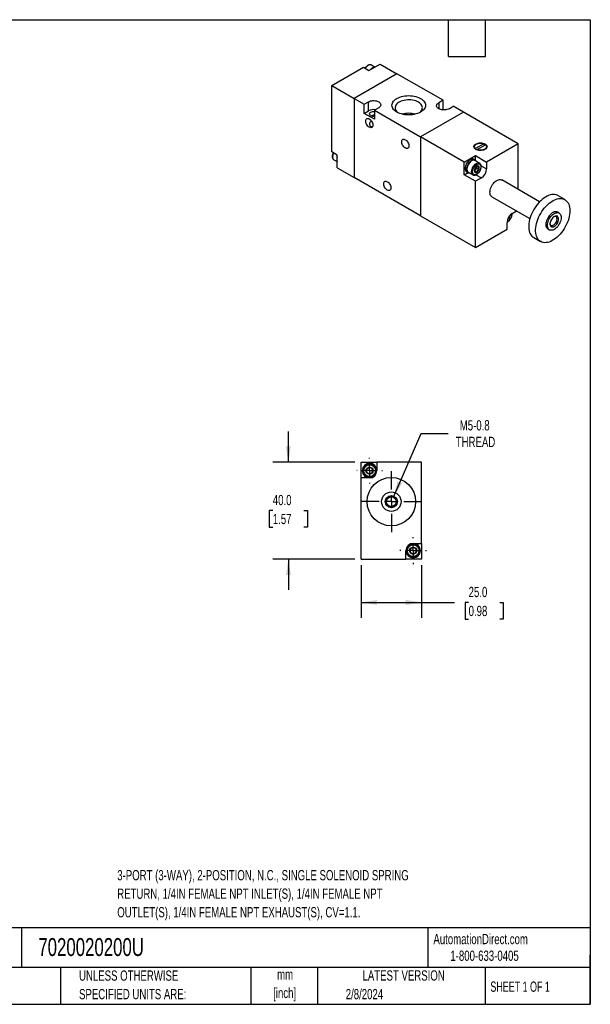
# Model space of a CAD drawing. Header units: millimetres. Extents: x 13 to 546, y 13 to 419.
# Tile 2 of 2: x 311 to 546, y 13 to 419. Entities that reach past the tile are written whole.
import ezdxf

# ---------------------------------------------------------------- set-up
doc = ezdxf.new("R2010")
doc.units = ezdxf.units.MM
doc.header["$LTSCALE"] = 2
doc.linetypes.add('CENTERX2', pattern=[20.32, 12.7, -2.54, 2.54, -2.54])
doc.layers.add('CENTER', color=40, linetype='CENTERX2')
doc.layers.add('DIMENSIONS', color=140, linetype='Continuous', lineweight=25)
doc.layers.add('TEXT', color=140, linetype='Continuous', lineweight=25)
doc.styles.add('SLDTEXTSTYLE0', font='TXT', dxfattribs={"width": 0.7})
doc.styles.add('SLDTEXTSTYLE1', font='TXT', dxfattribs={"width": 0.65})
doc.dimstyles.new('SLDDIMSTYLE2', dxfattribs={"dimtxt": 4.316016, "dimasz": 6.604, "dimexe": 0, "dimexo": 0.0625, "dimgap": 1.079004, "dimtad": 0, "dimtih": 1, "dimtoh": 1, "dimrnd": 1e-09, "dimzin": 4, "dimdsep": 46, "dimtxsty": 'SLDTEXTSTYLE0', "dimsah": 1, "dimcen": 0.09, "dimadec": 0, "dimazin": 1, "dimtfac": 1, "dimtofl": 0, "dimtmove": 0, "dimatfit": 3, "dimfxl": 0, "dimfrac": 2, "dimtolj": 1, "dimtzin": 12, "dimarcsym": 0})
doc.dimstyles.new('SLDDIMSTYLE4', dxfattribs={"dimtxt": 4.316016, "dimasz": 6.604, "dimexe": 0, "dimexo": 0.0625, "dimgap": 1.079004, "dimtad": 0, "dimtih": 1, "dimtoh": 1, "dimrnd": 1e-09, "dimzin": 4, "dimdsep": 46, "dimtxsty": 'SLDTEXTSTYLE0', "dimsah": 1, "dimcen": 0.09, "dimadec": 0, "dimazin": 1, "dimtfac": 1, "dimtmove": 0, "dimatfit": 0, "dimfxl": 0, "dimfrac": 2, "dimtolj": 1, "dimtzin": 12, "dimarcsym": 0})
doc.dimstyles.new('SLDDIMSTYLE5', dxfattribs={"dimtxt": 4.316016, "dimasz": 6.604, "dimexe": 0, "dimexo": 0.0625, "dimgap": 1.079004, "dimtad": 0, "dimtih": 1, "dimtoh": 1, "dimrnd": 1e-09, "dimzin": 12, "dimdsep": 46, "dimtxsty": 'SLDTEXTSTYLE0', "dimsah": 1, "dimcen": 0, "dimadec": 0, "dimazin": 3, "dimtfac": 1, "dimtofl": 0, "dimtmove": 0, "dimatfit": 3, "dimfxl": 0, "dimfrac": 2, "dimtolj": 1, "dimtzin": 12, "dimarcsym": 0})

# ---------------------------------------------------------------- blocks, each defined once
blk = doc.blocks.new('_D_8')
at = {"layer": 'DIMENSIONS'}
for p, q in [((421.55, 236.47), (421.55, 249.17)), ((449, 236.47), (415.2, 236.47)), ((415.14, 216.54), (413.69, 216.54)), ((413.69, 216.54), (413.69, 209.68)), ((427.96, 216.54), (429.41, 216.54)), ((429.41, 216.54), (429.41, 209.68)), ((413.69, 209.68), (415.14, 209.68)), ((429.41, 209.68), (427.96, 209.68)), ((449, 196.47), (415.2, 196.47)), ((421.55, 196.47), (421.55, 183.77))]:
    blk.add_line(p, q, dxfattribs=at)
for points in [[(421.55, 236.47), (422.57, 243.07), (420.53, 243.07)], [(421.55, 196.47), (420.53, 189.86), (422.57, 189.86)]]:
    blk.add_solid(points, dxfattribs=at)
at = {"layer": 'DIMENSIONS', "char_height": 4.233, "attachment_point": 1, "style": 'SLDTEXTSTYLE0'}
for s, insert in [('40.0', (415.14, 222.96)), ('1.57', (415.14, 215.14))]:
    blk.add_mtext(s, dxfattribs=dict(at, insert=insert))
blk = doc.blocks.new('_D_9')
at = {"layer": 'DIMENSIONS'}
for p, q in [((451.54, 193.93), (451.54, 172.23)), ((476.54, 193.93), (476.54, 172.23)), ((451.54, 178.58), (476.54, 178.58)), ((476.54, 178.58), (490.06, 178.58)), ((495.91, 178.58), (494.46, 178.58)), ((494.46, 178.58), (494.46, 171.72)), ((508.73, 178.58), (510.18, 178.58)), ((510.18, 178.58), (510.18, 171.72)), ((494.46, 171.72), (495.91, 171.72)), ((510.18, 171.72), (508.73, 171.72))]:
    blk.add_line(p, q, dxfattribs=at)
for points in [[(451.54, 178.58), (458.15, 177.56), (458.15, 179.59)], [(476.54, 178.58), (469.94, 179.59), (469.94, 177.56)]]:
    blk.add_solid(points, dxfattribs=at)
at = {"layer": 'DIMENSIONS', "char_height": 4.233, "attachment_point": 1, "style": 'SLDTEXTSTYLE0'}
for s, insert in [('25.0', (495.91, 185)), ('0.98', (495.91, 177.17))]:
    blk.add_mtext(s, dxfattribs=dict(at, insert=insert))
blk = doc.blocks.new('_D_10')
at = {"layer": 'DIMENSIONS'}
for p, q in [((464.87, 222.06), (476.32, 248.34)), ((476.32, 248.34), (487.43, 248.34))]:
    blk.add_line(p, q, dxfattribs=at)
blk.add_solid([(464.87, 222.06), (468.44, 227.71), (466.57, 228.52)], dxfattribs=at)
at = {"layer": 'DIMENSIONS', "char_height": 4.233, "attachment_point": 1, "style": 'SLDTEXTSTYLE0'}
for s, insert in [('M5-0.8', (492.25, 253.8)), ('THREAD', (490.61, 246.94))]:
    blk.add_mtext(s, dxfattribs=dict(at, insert=insert))
blk = doc.blocks.new('SW_CENTERMARKSYMBOL_3')
at = {"layer": 'CENTER', "color": 0}
for p, q in [((0, 5.08), (0, 5.54)), ((-5.08, 0), (-5.54, 0)), ((0, 0), (-2.54, 0)), ((0, 0), (0, 2.54)), ((0, 0), (0, -2.54)), ((0, 0), (2.54, 0)), ((5.08, 0), (5.54, 0)), ((0, -5.08), (0, -5.54))]:
    blk.add_line(p, q, dxfattribs=at)
blk = doc.blocks.new('SW_CENTERMARKSYMBOL_4')
at = {"layer": 'CENTER', "color": 0}
for p, q in [((0, 5.08), (0, 5.29)), ((-5.08, 0), (-5.29, 0)), ((0, 0), (-2.54, 0)), ((0, 0), (0, 2.54)), ((0, 0), (0, -2.54)), ((0, 0), (2.54, 0)), ((5.08, 0), (5.29, 0)), ((0, -5.08), (0, -5.29))]:
    blk.add_line(p, q, dxfattribs=at)
blk = doc.blocks.new('SW_CENTERMARKSYMBOL_5')
at = {"layer": 'CENTER', "color": 0}
for p, q in [((0, 5.08), (0, 12.54)), ((-5.08, 0), (-12.54, 0)), ((0, 0), (-2.54, 0)), ((0, 0), (0, 2.54)), ((0, 0), (0, -2.54)), ((0, 0), (2.54, 0)), ((5.08, 0), (12.54, 0)), ((0, -5.08), (0, -12.54))]:
    blk.add_line(p, q, dxfattribs=at)

msp = doc.modelspace()

# ---------------------------------------------------------------- linework, layer by layer
for p, q in [((439.453, 391.901), (452.535, 399.453)), ((452.535, 399.453), (454.798, 398.147)), ((454.798, 398.147), (459.394, 400.8)), ((457.129, 399.568), (455.819, 400.324)), ((459.394, 400.8), (466.323, 396.8)), ((466.323, 396.8), (448.646, 386.595)), ((485.345, 385.819), (466.323, 396.8)), ((439.453, 364.547), (439.453, 391.901)), ((439.453, 391.901), (448.646, 386.595)), ((448.646, 386.595), (448.646, 353.933)), ((448.646, 386.595), (452.818, 384.186)), ((452.818, 384.186), (454.585, 385.207)), ((452.818, 380.43), (452.818, 384.186)), ((454.585, 381.451), (454.585, 385.207)), ((458.828, 382.758), (457.06, 381.737)), ((485.345, 385.819), (483.577, 384.799)), ((483.577, 384.799), (483.577, 382.349)), ((485.036, 381.885), (485.345, 382.063)), ((485.345, 382.063), (485.345, 385.819)), ((485.727, 381.842), (485.345, 382.063)), ((487.819, 382.349), (489.587, 383.37)), ((493.759, 380.961), (489.587, 383.37)), ((452.818, 380.43), (454.585, 381.451)), ((457.06, 377.981), (452.818, 380.43)), ((457.06, 381.737), (476.082, 370.756)), ((457.06, 381.737), (457.06, 377.981)), ((493.759, 380.961), (476.082, 370.756)), ((516.387, 367.899), (493.759, 380.961)), ((476.082, 370.756), (476.082, 338.095)), ((494.113, 360.347), (476.082, 370.756)), ((498.309, 366.687), (498.309, 366.098)), ((502.188, 367.891), (498.723, 365.891)), ((498.723, 365.697), (498.723, 365.891)), ((499.431, 365.483), (502.895, 367.482)), ((502.188, 367.891), (502.188, 367.074)), ((502.332, 367.157), (502.188, 367.21)), ((516.387, 367.899), (503.305, 360.347)), ((503.309, 366.098), (503.309, 366.687)), ((516.387, 349.003), (516.387, 367.899)), ((441.716, 363.241), (439.453, 364.547)), ((441.716, 357.933), (441.716, 363.241)), ((494.113, 360.347), (498.709, 363)), ((498.709, 363), (503.305, 360.347)), ((498.709, 361.155), (498.709, 363)), ((499.431, 365.482), (499.287, 365.399)), ((499.431, 365.483), (499.431, 365.346)), ((440.341, 361.267), (441.651, 360.511)), ((441.716, 357.933), (448.646, 353.933)), ((494.113, 355.04), (494.113, 360.347)), ((498.653, 361.19), (498.087, 361.516)), ((500.437, 359.871), (498.528, 360.973)), ((499.239, 357.818), (498.797, 357.269)), ((499.239, 358.408), (499.232, 358.533)), ((499.239, 358.524), (499.239, 358.408)), ((499.239, 358.408), (499.239, 357.818)), ((499.239, 357.818), (500.15, 357.293)), ((500.437, 359.871), (500.483, 359.843)), ((501.075, 358.777), (503.305, 357.489)), ((503.305, 360.347), (503.305, 357.489)), ((476.082, 338.095), (448.646, 353.933)), ((494.113, 355.04), (495.711, 355.962)), ((498.709, 352.386), (494.113, 355.04)), ((495.088, 356.32), (495.653, 355.993)), ((495.778, 356.21), (497.688, 355.108)), ((497.688, 355.108), (497.627, 355.146)), ((498.797, 357.269), (498.355, 356.719)), ((498.355, 356.719), (499.266, 356.193)), ((501.184, 353.815), (498.709, 352.386)), ((498.952, 355.103), (501.184, 353.815)), ((498.709, 325.032), (498.709, 352.386)), ((525.188, 343.922), (509.548, 352.951)), ((505.548, 346.023), (521.188, 336.994)), ((535.599, 344.84), (532.771, 346.473)), ((476.082, 338.095), (498.709, 325.032)), ((512.61, 337.849), (512.878, 337.694)), ((512.878, 337.694), (512.823, 338.136)), ((513.717, 338.98), (513.735, 338.769)), ((513.912, 339.116), (515.712, 340.155)), ((533.236, 339.276), (532.599, 339.644)), ((511.79, 332.584), (511.79, 335.442)), ((511.991, 336.597), (511.994, 336.595)), ((498.709, 325.032), (511.79, 332.584)), ((528.6, 332.715), (529.236, 332.348)), ((522.771, 329.152), (525.6, 327.519)), ((451.541, 229.966), (451.541, 236.466)), ((451.541, 236.466), (458.041, 236.466)), ((458.041, 236.466), (458.041, 232.966)), ((476.541, 236.466), (458.041, 236.466)), ((476.541, 202.966), (476.541, 236.466)), ((455.041, 229.966), (451.541, 229.966)), ((451.541, 196.466), (451.541, 229.966)), ((470.041, 196.466), (470.041, 199.966)), ((473.041, 202.966), (476.541, 202.966)), ((476.541, 202.966), (476.541, 196.466)), ((451.541, 196.466), (470.041, 196.466)), ((476.541, 196.466), (470.041, 196.466))]:
    msp.add_line(p, q)
at = {"flags": 128}
for points in [[(455.819, 400.324), (455.656, 400.398), (455.366, 400.452), (455.045, 400.425), (454.705, 400.318), (454.357, 400.135), (454.011, 399.882), (453.68, 399.566), (453.373, 399.198), (453.257, 399.036)], [(466.323, 380.961), (465.808, 381.295), (465.36, 381.659), (464.986, 382.05), (464.69, 382.462), (464.475, 382.892), (464.346, 383.332), (464.302, 383.778), (464.346, 384.224), (464.475, 384.664), (464.69, 385.094), (464.986, 385.506), (465.36, 385.897), (465.808, 386.262), (466.323, 386.595), (466.9, 386.892), (467.531, 387.151), (468.209, 387.367), (468.924, 387.538), (469.667, 387.661), (470.43, 387.736), (471.202, 387.761), (471.975, 387.736), (472.738, 387.661), (473.481, 387.538), (474.196, 387.367), (474.873, 387.151), (475.505, 386.892), (476.082, 386.595), (476.597, 386.262), (477.045, 385.897), (477.419, 385.506), (477.715, 385.094), (477.929, 384.664), (478.059, 384.224), (478.102, 383.778), (478.059, 383.332), (477.929, 382.892), (477.715, 382.462), (477.419, 382.05), (477.045, 381.659), (476.597, 381.295), (476.082, 380.961), (475.505, 380.664), (474.873, 380.405), (474.196, 380.189), (473.481, 380.018), (472.738, 379.895), (471.975, 379.82), (471.202, 379.795), (470.43, 379.82), (469.667, 379.895), (468.924, 380.018), (468.209, 380.189), (467.531, 380.405), (466.9, 380.664), (466.323, 380.961)], [(454.585, 385.207), (454.986, 385.401), (455.439, 385.552), (455.93, 385.655), (456.445, 385.707), (456.968, 385.707), (457.483, 385.655), (457.975, 385.552), (458.428, 385.401), (458.828, 385.207), (459.164, 384.976), (459.426, 384.714), (459.605, 384.43), (459.695, 384.133), (459.695, 383.831), (459.605, 383.534), (459.426, 383.25), (459.164, 382.989), (458.828, 382.758)], [(475.592, 380.705), (475.868, 380.919), (476.228, 381.271), (476.51, 381.647), (476.707, 382.039), (476.818, 382.443), (476.84, 382.852), (476.774, 383.259), (476.619, 383.658), (476.379, 384.043), (476.058, 384.407), (475.659, 384.746), (475.191, 385.052), (474.66, 385.323), (474.074, 385.553), (473.443, 385.738), (472.776, 385.877), (472.085, 385.966), (471.38, 386.004), (470.672, 385.992), (469.972, 385.928), (469.292, 385.814), (468.642, 385.651), (468.032, 385.443), (467.472, 385.192), (466.971, 384.903), (466.537, 384.58), (466.177, 384.228), (465.895, 383.853), (465.698, 383.46), (465.587, 383.056), (465.565, 382.648), (465.631, 382.24), (465.786, 381.841), (466.026, 381.457), (466.347, 381.092), (466.745, 380.754), (466.813, 380.705)], [(487.819, 382.349), (487.419, 382.155), (486.966, 382.004), (486.475, 381.901), (485.96, 381.849), (485.437, 381.849), (484.922, 381.901), (484.43, 382.004), (483.977, 382.155), (483.577, 382.349), (483.241, 382.581), (482.979, 382.842), (482.8, 383.126), (482.71, 383.423), (482.71, 383.725), (482.8, 384.022), (482.979, 384.306), (483.241, 384.567), (483.577, 384.799)], [(454.939, 374.715), (454.63, 374.93), (454.335, 375.212), (454.066, 375.546), (453.836, 375.919), (453.653, 376.314), (453.527, 376.715), (453.462, 377.103), (453.462, 377.461), (453.527, 377.775), (453.653, 378.029), (453.836, 378.214), (454.066, 378.32), (454.335, 378.345), (454.63, 378.285), (454.939, 378.144), (455.248, 377.928), (455.543, 377.647), (455.812, 377.313), (456.043, 376.94), (456.225, 376.544), (456.351, 376.144), (456.416, 375.756), (456.416, 375.398), (456.351, 375.084), (456.225, 374.83), (456.043, 374.645), (455.812, 374.538), (455.543, 374.514), (455.248, 374.574), (454.939, 374.715)], [(455.54, 379.553), (455.302, 379.726), (455.141, 379.926), (455.063, 380.143), (455.074, 380.364), (455.173, 380.578), (455.355, 380.772), (455.61, 380.938), (455.924, 381.065), (456.28, 381.146), (456.659, 381.178), (457.04, 381.159), (457.06, 381.156)], [(469.788, 366.142), (469.48, 366.358), (469.184, 366.639), (468.915, 366.974), (468.685, 367.347), (468.502, 367.742), (468.376, 368.142), (468.311, 368.53), (468.311, 368.889), (468.376, 369.202), (468.502, 369.457), (468.685, 369.641), (468.915, 369.748), (469.184, 369.772), (469.48, 369.713), (469.788, 369.572), (470.097, 369.356), (470.392, 369.075), (470.661, 368.74), (470.892, 368.367), (471.074, 367.972), (471.201, 367.572), (471.265, 367.184), (471.265, 366.825), (471.201, 366.512), (471.074, 366.257), (470.892, 366.073), (470.661, 365.966), (470.392, 365.942), (470.097, 366.002), (469.788, 366.142)], [(498.9, 365.584), (498.59, 365.799), (498.351, 366.042), (498.191, 366.306), (498.115, 366.582), (498.126, 366.861), (498.223, 367.135), (498.403, 367.394), (498.661, 367.631), (498.987, 367.837), (499.373, 368.006), (499.804, 368.133), (500.267, 368.214), (500.748, 368.245), (501.231, 368.226), (501.701, 368.158), (502.142, 368.042), (502.539, 367.883), (502.882, 367.685), (503.157, 367.456), (503.358, 367.201), (503.476, 366.93), (503.508, 366.652), (503.454, 366.374), (503.315, 366.106), (503.095, 365.857), (502.802, 365.635), (502.445, 365.446), (502.035, 365.298), (501.586, 365.194), (501.111, 365.138), (500.627, 365.131), (500.149, 365.175), (499.692, 365.267), (499.271, 365.405), (498.9, 365.584)], [(498.309, 366.459), (498.223, 366.318), (498.203, 366.278)], [(498.723, 365.891), (498.495, 366.14), (498.355, 366.41), (498.309, 366.691), (498.358, 366.971), (498.501, 367.241), (498.731, 367.489), (499.041, 367.707), (499.419, 367.886), (499.849, 368.019), (500.316, 368.101), (500.802, 368.13), (501.288, 368.103), (501.756, 368.022), (502.188, 367.891)], [(502.895, 367.482), (503.123, 367.233), (503.263, 366.963), (503.309, 366.682), (503.26, 366.402), (503.117, 366.132), (502.887, 365.884), (502.577, 365.666), (502.199, 365.487), (501.769, 365.354), (501.302, 365.272), (500.816, 365.243), (500.33, 365.27), (499.862, 365.351), (499.431, 365.483)], [(503.415, 366.278), (503.358, 366.385), (503.309, 366.459)], [(440.176, 364.13), (440.143, 364.06), (439.964, 363.612), (439.842, 363.164), (439.779, 362.732), (439.779, 362.329), (439.842, 361.969), (439.964, 361.663), (440.143, 361.421), (440.341, 361.267)], [(498.087, 361.516), (497.951, 361.582), (497.648, 361.652), (497.313, 361.639), (496.956, 361.543), (496.588, 361.368), (496.219, 361.118), (495.862, 360.801), (495.527, 360.427), (495.224, 360.007), (494.963, 359.554), (494.75, 359.082), (494.594, 358.605), (494.499, 358.137), (494.466, 357.693), (494.499, 357.287), (494.594, 356.929), (494.75, 356.633), (494.963, 356.405), (495.088, 356.32)], [(499.128, 360.627), (498.99, 360.877), (498.778, 361.104), (498.517, 361.255), (498.214, 361.325), (497.879, 361.312), (497.522, 361.216), (497.153, 361.041), (496.785, 360.791), (496.428, 360.474), (496.093, 360.101), (495.79, 359.681), (495.528, 359.228), (495.316, 358.756), (495.16, 358.278), (495.064, 357.811), (495.032, 357.367), (495.064, 356.96), (495.16, 356.603), (495.316, 356.306), (495.528, 356.079), (495.79, 355.928), (496.093, 355.858), (496.378, 355.864)], [(498.528, 360.973), (498.366, 361.047), (498.075, 361.101), (497.754, 361.074), (497.414, 360.967), (497.066, 360.784), (496.721, 360.531), (496.389, 360.215), (496.082, 359.847), (495.809, 359.439), (495.58, 359.003), (495.401, 358.554), (495.279, 358.107), (495.217, 357.675), (495.217, 357.272), (495.279, 356.912), (495.401, 356.606), (495.58, 356.363), (495.778, 356.21)], [(497.627, 355.146), (497.489, 355.261), (497.311, 355.504), (497.188, 355.81), (497.126, 356.17), (497.126, 356.573), (497.188, 357.005), (497.311, 357.452), (497.489, 357.901), (497.719, 358.337), (497.991, 358.745), (498.298, 359.113), (498.63, 359.429), (498.975, 359.682), (499.324, 359.865), (499.663, 359.972), (499.984, 359.999), (500.275, 359.945), (500.437, 359.871)], [(499.275, 356.172), (499.532, 356.358), (499.773, 356.607), (499.983, 356.905), (500.148, 357.231), (500.259, 357.566), (500.308, 357.888), (500.291, 358.178), (500.211, 358.416), (500.072, 358.589), (499.883, 358.685), (499.656, 358.698), (499.404, 358.627), (499.145, 358.478), (498.894, 358.258), (498.666, 357.983), (498.477, 357.668), (498.338, 357.335), (498.258, 357.004), (498.242, 356.695), (498.29, 356.429), (498.401, 356.222), (498.566, 356.087), (498.776, 356.032), (499.017, 356.061), (499.275, 356.172)], [(462.364, 348.79), (462.055, 349.006), (461.76, 349.287), (461.491, 349.621), (461.26, 349.995), (461.078, 350.39), (460.951, 350.79), (460.887, 351.178), (460.887, 351.537), (460.951, 351.85), (461.078, 352.105), (461.26, 352.289), (461.491, 352.396), (461.76, 352.42), (462.055, 352.36), (462.364, 352.22), (462.672, 352.004), (462.968, 351.723), (463.236, 351.388), (463.467, 351.015), (463.65, 350.62), (463.776, 350.219), (463.84, 349.832), (463.84, 349.473), (463.776, 349.16), (463.65, 348.905), (463.467, 348.72), (463.236, 348.614), (462.968, 348.59), (462.672, 348.649), (462.364, 348.79)], [(505.548, 346.023), (505.474, 346.068), (505.211, 346.298), (504.999, 346.599), (504.845, 346.964), (504.751, 347.385), (504.719, 347.854), (504.751, 348.359), (504.845, 348.889), (504.999, 349.433), (505.211, 349.978), (505.474, 350.511), (505.784, 351.022), (506.134, 351.499), (506.514, 351.931), (506.918, 352.308), (507.336, 352.622), (507.759, 352.866), (508.177, 353.034), (508.581, 353.124), (508.962, 353.132), (509.311, 353.058), (509.548, 352.951)], [(532.771, 346.473), (532.47, 346.627), (531.954, 346.81), (531.402, 346.915), (530.818, 346.94), (530.207, 346.884), (529.574, 346.749), (528.926, 346.535), (528.268, 346.244), (527.605, 345.88), (526.944, 345.444), (526.29, 344.942), (525.649, 344.376), (525.027, 343.753), (524.429, 343.078), (523.86, 342.357), (523.325, 341.595), (522.83, 340.801), (522.378, 339.98), (521.973, 339.14), (521.62, 338.288), (521.32, 337.433), (521.077, 336.58), (520.893, 335.739), (520.77, 334.915), (520.708, 334.117), (520.708, 333.352), (520.77, 332.626), (520.893, 331.945), (521.077, 331.316), (521.32, 330.744), (521.62, 330.234), (521.973, 329.791), (522.378, 329.418), (522.771, 329.152)], [(537.671, 340.261), (537.639, 339.479), (537.547, 338.667), (537.393, 337.834), (537.179, 336.986), (536.907, 336.131), (536.58, 335.276), (536.201, 334.43), (535.772, 333.598), (535.298, 332.79), (534.782, 332.011), (534.23, 331.269), (533.646, 330.57), (533.035, 329.92), (532.403, 329.325), (531.755, 328.791), (531.096, 328.321), (530.434, 327.92), (529.772, 327.593), (529.118, 327.34), (528.478, 327.165), (527.855, 327.07), (527.257, 327.054), (526.688, 327.119), (526.154, 327.263), (525.658, 327.486), (525.206, 327.785), (524.802, 328.158), (524.448, 328.601), (524.149, 329.111), (523.906, 329.683), (523.722, 330.312), (523.598, 330.993), (523.536, 331.719), (523.536, 332.485), (523.598, 333.282), (523.722, 334.106), (523.906, 334.947), (524.149, 335.8), (524.448, 336.656), (524.802, 337.507), (525.206, 338.347), (525.658, 339.168), (526.154, 339.963), (526.688, 340.724), (527.257, 341.445), (527.855, 342.121), (528.478, 342.743), (529.118, 343.309), (529.772, 343.811), (530.434, 344.247), (531.096, 344.611), (531.755, 344.902), (532.403, 345.116), (533.035, 345.251), (533.646, 345.307), (534.23, 345.282), (534.782, 345.178), (535.298, 344.994), (535.772, 344.733), (536.201, 344.396), (536.58, 343.988), (536.907, 343.511), (537.179, 342.969), (537.393, 342.368), (537.547, 341.712), (537.639, 341.008), (537.671, 340.261)], [(532.599, 339.644), (532.363, 339.751), (532.014, 339.824), (531.633, 339.816), (531.229, 339.727), (530.811, 339.558), (530.388, 339.314), (529.97, 339), (529.566, 338.623), (529.185, 338.191), (528.836, 337.715), (528.526, 337.204), (528.262, 336.67), (528.051, 336.125), (527.897, 335.582), (527.803, 335.052), (527.771, 334.547), (527.803, 334.078), (527.897, 333.656), (528.051, 333.291), (528.262, 332.99), (528.526, 332.761), (528.6, 332.715)], [(534.064, 337.445), (534.033, 336.94), (533.939, 336.409), (533.784, 335.866), (533.573, 335.321), (533.309, 334.787), (532.999, 334.276), (532.65, 333.8), (532.269, 333.368), (531.865, 332.991), (531.447, 332.677), (531.024, 332.433), (530.606, 332.264), (530.203, 332.175), (529.822, 332.167), (529.472, 332.24), (529.162, 332.393), (528.899, 332.623), (528.688, 332.924), (528.533, 333.289), (528.439, 333.711), (528.407, 334.179), (528.439, 334.684), (528.533, 335.214), (528.688, 335.758), (528.899, 336.303), (529.162, 336.837), (529.472, 337.347), (529.822, 337.824), (530.203, 338.256), (530.606, 338.633), (531.024, 338.947), (531.447, 339.191), (531.865, 339.36), (532.269, 339.449), (532.65, 339.457), (532.999, 339.384), (533.309, 339.23), (533.573, 339.001), (533.784, 338.7), (533.939, 338.335), (534.033, 337.913), (534.064, 337.445)], [(533.004, 336.832), (532.972, 337.2), (532.877, 337.518), (532.723, 337.774), (532.515, 337.959), (532.261, 338.067), (531.97, 338.093), (531.653, 338.036), (531.32, 337.9), (530.984, 337.687), (530.658, 337.407), (530.352, 337.07), (530.078, 336.686), (529.846, 336.272), (529.665, 335.84), (529.54, 335.408), (529.476, 334.99), (529.476, 334.602), (529.54, 334.258), (529.665, 333.969), (529.846, 333.748), (530.078, 333.601), (530.352, 333.534), (530.658, 333.549), (530.984, 333.646), (531.32, 333.821), (531.653, 334.069), (531.97, 334.379), (532.261, 334.741), (532.515, 335.142), (532.723, 335.567), (532.877, 336.001), (532.972, 336.428), (533.004, 336.832)], [(532.391, 336.832), (532.359, 337.165), (532.265, 337.446), (532.112, 337.663), (531.908, 337.808), (531.66, 337.872), (531.381, 337.855), (531.082, 337.755), (531.075, 337.752)], [(529.475, 334.981), (529.5, 334.812), (529.594, 334.531), (529.747, 334.314), (529.952, 334.17), (530.199, 334.105), (530.478, 334.123), (530.777, 334.222), (531.082, 334.398), (531.381, 334.644), (531.66, 334.949), (531.908, 335.299), (532.112, 335.679), (532.265, 336.073), (532.359, 336.463), (532.391, 336.832)]]:
    msp.add_lwpolyline(points, dxfattribs=at)
for centre, radius in [((455.041, 232.966), 2.75), ((455.041, 232.966), 1.464), ((464.041, 220.166), 10), ((464.041, 220.166), 4), ((464.041, 220.166), 2.5), ((464.041, 220.166), 2.067), ((473.041, 199.966), 2.75), ((473.041, 199.966), 1.464)]:
    msp.add_circle(centre, radius)
for centre, radius, start, end in [((458.319, 396.017), 3.818, 120.99531, 139.20937), ((457.368, 397.664), 1.917, 92.71507, 121.98539), ((456.692, 377.401), 4.564, 81.46773, 117.48144), ((456.699, 381.785), 2.515, 242.56285, 278.25708), ((471.202, 371.538), 8.931, 73.151, 106.849), ((444.247, 361.441), 2.746, 157.83262, 202.80832), ((497.323, 358.496), 1.919, 320.22793, 357.36071), ((497.557, 358.226), 1.567, 298.70005, 322.33628), ((498.719, 357.688), 4.59, 302.4763, 357.5237), ((516.377, 335.244), 4.59, 122.4763, 177.5237), ((510.826, 338.448), 2.212, 301.41428, 358.5911), ((455.041, 232.966), 3, 0, 270), ((455.041, 232.966), 1.25, 120, 180), ((455.041, 232.966), 1.25, 180, 240), ((455.041, 232.966), 1.25, 60, 120), ((455.041, 232.966), 1.25, 240, 300), ((455.041, 232.966), 3, 270, 0), ((455.041, 232.966), 1.25, 0, 60), ((455.041, 232.966), 1.25, 300, 0), ((473.041, 199.966), 3, 90, 180), ((473.041, 199.966), 3, 180, 270), ((473.041, 199.966), 1.25, 120, 180), ((473.041, 199.966), 1.25, 180, 240), ((473.041, 199.966), 1.25, 60, 120), ((473.041, 199.966), 3, 270, 90), ((473.041, 199.966), 1.25, 0, 60), ((473.041, 199.966), 1.25, 300, 0), ((473.041, 199.966), 1.25, 240, 300)]:
    msp.add_arc(centre, radius, start, end)
for points, knots in [([(455.838, 400.307), (455.826, 400.316), (455.734, 400.385), (455.529, 400.45), (455.236, 400.491), (454.931, 400.46), (454.624, 400.37), (454.322, 400.227), (454.034, 400.04), (453.764, 399.818), (453.533, 399.588), (453.339, 399.359), (453.217, 399.204), (453.159, 399.113), (453.15, 399.098)], [0, 0, 0, 0, 0.0168176, 0.1272883, 0.2323357, 0.3389609, 0.4456037, 0.5505631, 0.6524549, 0.7495017, 0.8459946, 0.9164845, 0.9868623, 1, 1, 1, 1]), ([(455.894, 379.398), (455.967, 379.442), (456.22, 379.598), (456.617, 379.827), (456.938, 379.886), (457.06, 379.909)], [0, 0, 0, 0, 0.1998771, 0.6941155, 1, 1, 1, 1]), ([(455.892, 377.152), (455.801, 377.144), (455.606, 377.125), (455.341, 376.93), (455.119, 376.555), (455.021, 376.031), (455.115, 375.519), (455.329, 375.203), (455.487, 375.097), (455.54, 375.062)], [0, 0, 0, 0, 0.10348919, 0.22317628, 0.36472876, 0.57002996, 0.77894405, 0.92644273, 1, 1, 1, 1]), ([(455.54, 375.062), (455.662, 375.009), (455.887, 374.911), (456.154, 374.945), (456.276, 374.961)], [0, 0, 0, 0, 0.5433588, 1, 1, 1, 1]), ([(440.07, 364.191), (440.053, 364.157), (440.006, 364.068), (439.93, 363.879), (439.839, 363.628), (439.759, 363.329), (439.704, 363.024), (439.679, 362.717), (439.688, 362.416), (439.735, 362.129), (439.822, 361.861), (439.953, 361.62), (440.121, 361.415), (440.265, 361.32), (440.335, 361.275)], [0, 0, 0, 0, 0.0296633, 0.0791185, 0.1605595, 0.2440701, 0.3326738, 0.4240986, 0.5176263, 0.6128012, 0.7093157, 0.8072148, 0.9071492, 1, 1, 1, 1]), ([(497.542, 356.367), (497.542, 357.471), (498.318, 358.815), (500.231, 359.919), (501.007, 359.471), (501.007, 358.367)], [0, 0, 0, 0, 0.5, 0.5, 1, 1, 1, 1]), ([(501.007, 358.367), (501.007, 357.263), (500.231, 355.918), (498.318, 354.814), (497.542, 355.263), (497.542, 356.367)], [0, 0, 0, 0, 0.5, 0.5, 1, 1, 1, 1]), ([(499.266, 358.55), (499.074, 358.398), (498.897, 358.234), (498.596, 357.86), (498.479, 357.658), (498.382, 357.451)], [0, 0, 0, 0, 0.5, 0.5, 1, 1, 1, 1]), ([(500.15, 358.471), (499.958, 358.512), (499.781, 358.543), (499.48, 358.57), (499.363, 358.565), (499.266, 358.55)], [0, 0, 0, 0, 0.5, 0.5, 1, 1, 1, 1]), ([(500.15, 357.293), (500.102, 357.513), (500.071, 357.726), (500.071, 358.129), (500.102, 358.306), (500.15, 358.471)], [0, 0, 0, 0, 0.5, 0.5, 1, 1, 1, 1]), ([(500.547, 356.632), (500.622, 356.77), (500.726, 356.963), (500.849, 357.258), (500.939, 357.511), (501.019, 357.809), (501.075, 358.114), (501.1, 358.421), (501.09, 358.722), (501.044, 359.009), (500.957, 359.277), (500.826, 359.517), (500.67, 359.71), (500.542, 359.795), (500.488, 359.831)], [0, 0, 0, 0, 0.113744, 0.1598878, 0.2358756, 0.3137944, 0.3964654, 0.4817685, 0.5690336, 0.6578359, 0.7478879, 0.8392317, 0.9324747, 1, 1, 1, 1]), ([(497.619, 355.161), (497.647, 355.139), (497.754, 355.056), (497.977, 354.981), (498.271, 354.941), (498.575, 354.971), (498.883, 355.061), (499.185, 355.205), (499.472, 355.391), (499.743, 355.613), (499.974, 355.844), (500.168, 356.072), (500.358, 356.323), (500.477, 356.516), (500.547, 356.632)], [0, 0, 0, 0, 0.0353211, 0.1345154, 0.2288401, 0.3245814, 0.4203385, 0.5145841, 0.6060753, 0.693216, 0.7798593, 0.8431538, 0.9063478, 1, 1, 1, 1]), ([(498.382, 357.451), (498.334, 357.286), (498.303, 357.108), (498.303, 356.706), (498.334, 356.492), (498.382, 356.272)], [0, 0, 0, 0, 0.5, 0.5, 1, 1, 1, 1]), ([(498.382, 356.272), (498.479, 356.287), (498.594, 356.292), (498.895, 356.265), (499.074, 356.234), (499.266, 356.193)], [0, 0, 0, 0, 0.5, 0.5, 1, 1, 1, 1]), ([(499.266, 356.193), (499.363, 356.4), (499.478, 356.6), (499.779, 356.974), (499.958, 357.141), (500.15, 357.293)], [0, 0, 0, 0, 0.5, 0.5, 1, 1, 1, 1]), ([(513.735, 338.769), (513.729, 338.64), (513.718, 338.382), (513.619, 337.951), (513.461, 337.504), (513.236, 337.057), (513.007, 336.707), (512.803, 336.452), (512.596, 336.224), (512.329, 335.982), (512.051, 335.783), (511.883, 335.71), (511.824, 335.684)], [0, 0, 0, 0, 0.1125094, 0.2250827, 0.3469301, 0.4689081, 0.5907555, 0.6514853, 0.7128933, 0.8253705, 0.9379771, 1, 1, 1, 1]), ([(511.994, 336.595), (512.09, 336.802), (512.206, 337.002), (512.507, 337.376), (512.685, 337.542), (512.878, 337.694)], [0, 0, 0, 0, 0.5, 0.5, 1, 1, 1, 1]), ([(513.275, 337.034), (513.35, 337.172), (513.454, 337.365), (513.577, 337.66), (513.667, 337.912), (513.748, 338.211), (513.802, 338.515), (513.828, 338.8), (513.819, 338.972), (513.815, 339.048)], [0, 0, 0, 0, 0.20738055, 0.29151095, 0.43005352, 0.57211681, 0.72284426, 0.87837081, 1, 1, 1, 1]), ([(511.807, 335.565), (511.843, 335.582), (511.977, 335.642), (512.2, 335.795), (512.471, 336.015), (512.701, 336.246), (512.896, 336.474), (513.086, 336.725), (513.205, 336.918), (513.275, 337.034)], [0, 0, 0, 0, 0.0644782, 0.2408053, 0.4087479, 0.575732, 0.6977169, 0.8195081, 1, 1, 1, 1]), ([(452.591, 232.966), (452.591, 234.318), (453.689, 235.416), (456.394, 235.416), (457.491, 234.318), (457.491, 232.966)], [0, 0, 0, 0, 0.5, 0.5, 1, 1, 1, 1]), ([(457.491, 232.966), (457.491, 231.614), (456.394, 230.516), (453.689, 230.516), (452.591, 231.614), (452.591, 232.966)], [0, 0, 0, 0, 0.5, 0.5, 1, 1, 1, 1]), ([(455.041, 234.409), (454.837, 234.291), (454.63, 234.172), (454.205, 233.926), (453.996, 233.805), (453.791, 233.687)], [0, 0, 0, 0, 0.5, 0.5, 1, 1, 1, 1]), ([(453.791, 233.687), (453.791, 233.452), (453.791, 233.212), (453.791, 232.719), (453.791, 232.48), (453.791, 232.244)], [0, 0, 0, 0, 0.5, 0.5, 1, 1, 1, 1]), ([(453.791, 232.244), (453.995, 232.126), (454.203, 232.007), (454.628, 231.761), (454.837, 231.64), (455.041, 231.522)], [0, 0, 0, 0, 0.5, 0.5, 1, 1, 1, 1]), ([(456.291, 233.687), (456.087, 233.805), (455.88, 233.925), (455.455, 234.17), (455.246, 234.291), (455.041, 234.409)], [0, 0, 0, 0, 0.5, 0.5, 1, 1, 1, 1]), ([(455.041, 231.522), (455.245, 231.64), (455.453, 231.76), (455.878, 232.005), (456.087, 232.126), (456.291, 232.244)], [0, 0, 0, 0, 0.5, 0.5, 1, 1, 1, 1]), ([(456.291, 232.244), (456.291, 232.48), (456.291, 232.719), (456.291, 233.212), (456.291, 233.452), (456.291, 233.687)], [0, 0, 0, 0, 0.5, 0.5, 1, 1, 1, 1]), ([(470.591, 199.966), (470.591, 201.318), (471.689, 202.416), (474.394, 202.416), (475.491, 201.318), (475.491, 199.966)], [0, 0, 0, 0, 0.5, 0.5, 1, 1, 1, 1]), ([(475.491, 199.966), (475.491, 198.614), (474.394, 197.516), (471.689, 197.516), (470.591, 198.614), (470.591, 199.966)], [0, 0, 0, 0, 0.5, 0.5, 1, 1, 1, 1]), ([(473.041, 201.409), (472.837, 201.291), (472.63, 201.172), (472.205, 200.926), (471.996, 200.805), (471.791, 200.687)], [0, 0, 0, 0, 0.5, 0.5, 1, 1, 1, 1]), ([(471.791, 200.687), (471.791, 200.452), (471.791, 200.212), (471.791, 199.719), (471.791, 199.48), (471.791, 199.244)], [0, 0, 0, 0, 0.5, 0.5, 1, 1, 1, 1]), ([(471.791, 199.244), (471.995, 199.126), (472.203, 199.007), (472.628, 198.761), (472.837, 198.64), (473.041, 198.522)], [0, 0, 0, 0, 0.5, 0.5, 1, 1, 1, 1]), ([(474.291, 200.687), (474.087, 200.805), (473.88, 200.925), (473.455, 201.17), (473.246, 201.291), (473.041, 201.409)], [0, 0, 0, 0, 0.5, 0.5, 1, 1, 1, 1]), ([(473.041, 198.522), (473.245, 198.64), (473.453, 198.76), (473.878, 199.005), (474.087, 199.126), (474.291, 199.244)], [0, 0, 0, 0, 0.5, 0.5, 1, 1, 1, 1]), ([(474.291, 199.244), (474.291, 199.48), (474.291, 199.719), (474.291, 200.212), (474.291, 200.452), (474.291, 200.687)], [0, 0, 0, 0, 0.5, 0.5, 1, 1, 1, 1])]:
    msp.add_open_spline(points, degree=3, knots=knots)
at = {"layer": 'TEXT'}
for p, q in [((12.7, 419.1), (546.1, 419.1)), ((487.68, 403.86), (487.68, 419.1)), ((502.92, 403.86), (502.92, 419.1)), ((546.1, 419.1), (546.1, 12.7)), ((487.68, 403.86), (502.92, 403.86)), ((546.1, 44.252), (12.7, 44.252)), ((311.518, 44.252), (311.518, 27.94)), ((479.151, 44.252), (479.151, 27.94)), ((546.1, 12.7), (546.1, 33.02)), ((546.1, 27.94), (12.7, 27.94)), ((327.56, 27.94), (327.56, 12.7)), ((406.049, 27.94), (406.049, 12.7)), ((433.624, 27.94), (433.624, 12.7)), ((502.697, 27.94), (502.697, 12.7)), ((12.7, 12.7), (546.1, 12.7))]:
    msp.add_line(p, q, dxfattribs=at)

# ---------------------------------------------------------------- block references
at = {"layer": 'CENTER'}
for name, p in [('SW_CENTERMARKSYMBOL_4', (455.041, 232.966)), ('SW_CENTERMARKSYMBOL_5', (464.041, 220.166)), ('SW_CENTERMARKSYMBOL_3', (473.041, 199.966))]:
    msp.add_blockref(name, p, dxfattribs=at)

# ---------------------------------------------------------------- texts
at = {"layer": 'TEXT'}
for s, insert, char_height, attachment_point, style in [('3-PORT (3-WAY), 2-POSITION, N.C., SINGLE SOLENOID SPRING', (350.977, 68.117), 4.23333, 1, 'SLDTEXTSTYLE0'), ('RETURN, 1/4IN FEMALE NPT INLET(S), 1/4IN FEMALE NPT', (350.977, 60.472), 4.23333, 1, 'SLDTEXTSTYLE0'), ('OUTLET(S), 1/4IN FEMALE NPT EXHAUST(S), CV=1.1.', (350.977, 52.828), 4.23333, 1, 'SLDTEXTSTYLE0'), ('AutomationDirect.com', (481.39, 41.753), 4.23333, 1, 'SLDTEXTSTYLE0'), ('7020020200U', (318.415, 40.037), 7.40833, 1, 'SLDTEXTSTYLE0'), ('1-800-633-0405', (488.383, 34.874), 4.23333, 1, 'SLDTEXTSTYLE0'), ('UNLESS OTHERWISE', (335.216, 26.668), 4.23333, 1, 'SLDTEXTSTYLE0'), ('mm', (420.198, 27.149), 4.2333, 2, 'SLDTEXTSTYLE0'), ('LATEST VERSION', (469.104, 26.728), 4.23333, 2, 'SLDTEXTSTYLE0'), ('SHEET 1 OF 1', (504.883, 22.103), 4.23333, 1, 'SLDTEXTSTYLE1'), ('SPECIFIED UNITS ARE:', (335.216, 19.024), 4.23333, 1, 'SLDTEXTSTYLE0'), ('[inch]', (420.03, 19.505), 4.2333, 2, 'SLDTEXTSTYLE0'), ('2/8/2024', (445.226, 19.027), 4.2333, 1, 'SLDTEXTSTYLE0')]:
    msp.add_mtext(s, dxfattribs=dict(at, insert=insert, char_height=char_height, attachment_point=attachment_point, style=style))

# ---------------------------------------------------------------- dimensions: what is measured, and where the dimension line sits
at = {"layer": 'DIMENSIONS'}
dim = msp.add_diameter_dim_2p(p1=(463.216, 218.271), p2=(464.867, 222.061), text='M5-0.8\\PTHREAD', dimstyle='SLDDIMSTYLE5', override={"dimpost": '<>'}, dxfattribs=at)
dim.commit()
dim.dimension.update_dxf_attribs({"geometry": '_D_10', "text_midpoint": (502.319, 248.341), "dimtype": 163})
dim = msp.add_linear_dim(base=(421.549, 236.466), p1=(451.541, 196.466), p2=(451.541, 236.466), angle=90, dimstyle='SLDDIMSTYLE4', dxfattribs=at)
dim.commit()
dim.dimension.update_dxf_attribs({"geometry": '_D_8', "text_midpoint": (421.549, 216.541), "dimtype": 160})
dim = msp.add_linear_dim(base=(476.541, 178.576), p1=(451.541, 196.466), p2=(476.541, 196.466), dimstyle='SLDDIMSTYLE2', dxfattribs=at)
dim.commit()
dim.dimension.update_dxf_attribs({"geometry": '_D_9', "text_midpoint": (502.319, 178.576), "dimtype": 160})

doc.saveas('drawing.dxf')
